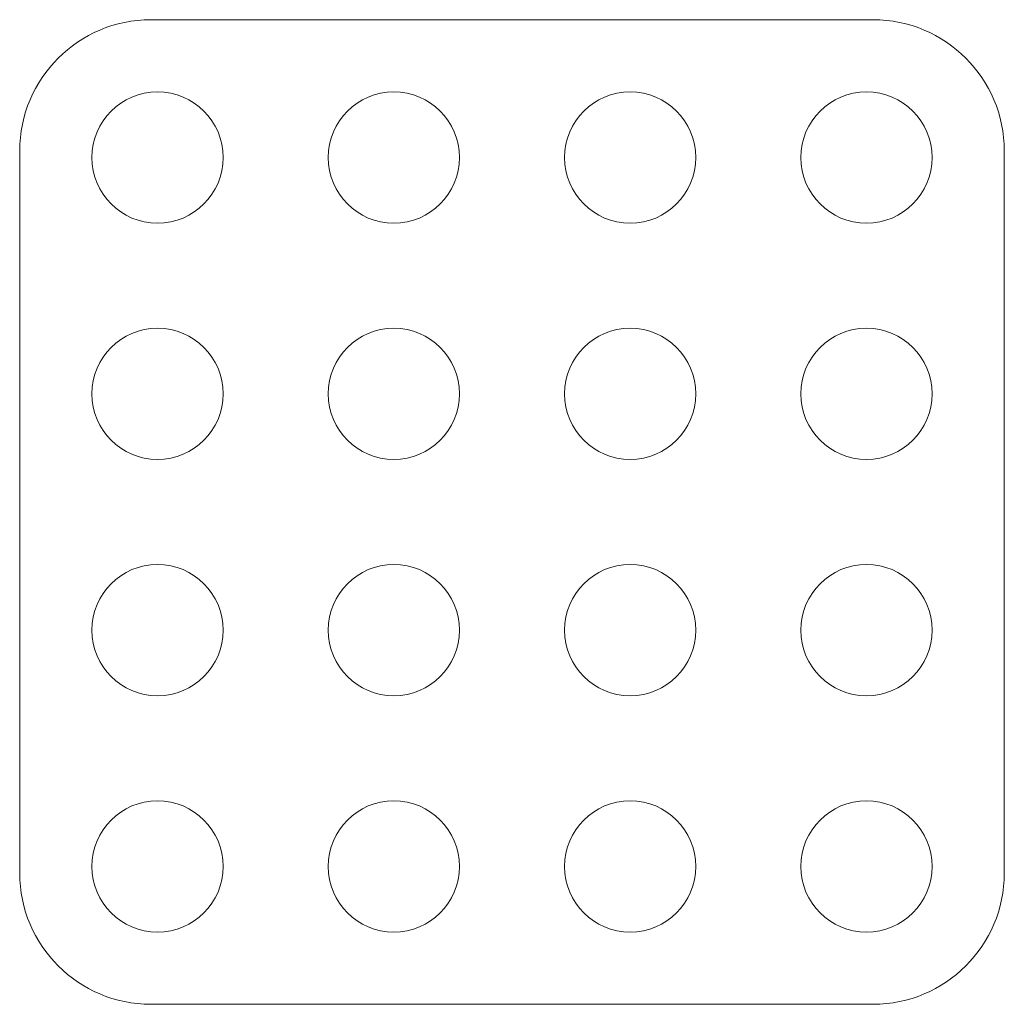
# Model space of a CAD drawing. Header units: millimetres. Extents: x 1 to 114, y 0 to 301.
import ezdxf

# ---------------------------------------------------------------- set-up
doc = ezdxf.new("R2010")
doc.units = ezdxf.units.MM

msp = doc.modelspace()

# ---------------------------------------------------------------- linework, layer by layer
at = {"color": 7, "linetype": 'Continuous', "lineweight": 15}
for p, q in [((80.801, 300.531), (14.801, 300.531)), ((2.801, 288.53), (2.801, 222.53)), ((92.801, 222.53), (92.801, 288.53)), ((14.801, 210.531), (80.801, 210.531))]:
    msp.add_line(p, q, dxfattribs=at)
for centre in [(15.401, 287.931), (37.001, 287.931), (58.601, 287.931), (80.201, 287.931), (15.401, 266.331), (37.001, 266.331), (58.601, 266.331), (80.201, 266.331), (15.401, 244.731), (37.001, 244.731), (58.601, 244.731), (80.201, 244.731), (15.401, 223.131), (37.001, 223.131), (58.601, 223.131), (80.201, 223.131)]:
    msp.add_circle(centre, 6, dxfattribs=at)
for centre, start, end in [((14.801, 288.53), 90, 180), ((80.801, 288.53), 0, 90), ((14.801, 222.53), 180, 270), ((80.801, 222.53), 270, 0)]:
    msp.add_arc(centre, 12, start, end, dxfattribs=at)

doc.saveas('drawing.dxf')
